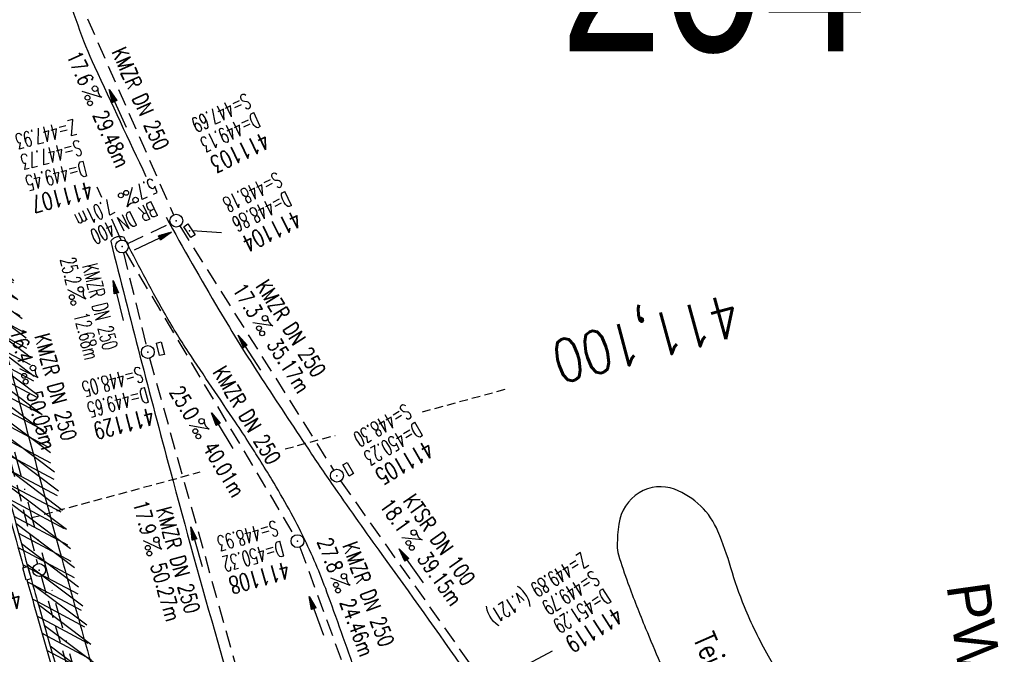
# Model space of a CAD drawing. Extents: x 446577 to 447152, y 443659 to 444842.
# Tile 17 of 41: x 446896 to 447011, y 444115 to 444189. Entities that reach past the tile are written whole.
import ezdxf
from ezdxf.enums import TextEntityAlignment as Align

# ---------------------------------------------------------------- set-up
doc = ezdxf.new("R2010")
doc.units = 0
doc.header["$LTSCALE"] = 2
doc.header["$MEASUREMENT"] = 0
for name, pattern in [('AUSGEZOGEN', [0]), ('GESTRICH-X2', [1.5, 1, -0.5]), ('GESTRICHELT', [0.75, 0.5, -0.25]), ('STRICHPT-X3', [3, 1.5, -0.75, 0, -0.75])]:
    doc.linetypes.add(name, pattern=pattern)
doc.layers.get('0').update_dxf_attribs({"linetype": 'AUSGEZOGEN'})
for name, color, linetype in [('ACHSE', 250, 'STRICHPT-X3'), ('FBR', 8, 'CONTINUOUS'), ('HEKTOM', 250, 'GESTRICHELT'), ('KANAL', 7, 'GESTRICH-X2'), ('PFEIL', 7, 'CONTINUOUS'), ('Planeinteilung', 6, 'CONTINUOUS'), ('RRB', 4, 'AUSGEZOGEN'), ('SCHACHTNR', 6, 'CONTINUOUS'), ('SCHLITZRINNE', 8, 'AUSGEZOGEN'), ('SCHRIFT', 7, 'AUSGEZOGEN'), ('SCHSYMBOL', 7, 'AUSGEZOGEN'), ('TEXTO', 4, 'CONTINUOUS'), ('TEXTU', 4, 'CONTINUOUS')]:
    doc.layers.add(name, color=color, linetype=linetype)
doc.styles.add('ROMANS', font='romans.shx', dxfattribs={"width": 0.8})
doc.styles.add('UNIR-H', font='unir_h.shx', dxfattribs={"width": 0.8})
doc.styles.add('UNIR-O', font='unir_o.shx', dxfattribs={"height": 2.5})

# ---------------------------------------------------------------- blocks, each defined once
blk = doc.blocks.new('GST')
at = {"color": 0}
blk.add_circle((0, 0), 0.75, dxfattribs=at)
blk.add_point((0, 0), dxfattribs=at)
blk = doc.blocks.new('13')
blk.add_lwpolyline([(0.7551444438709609, 1.217819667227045), (-0.7477110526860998, 1.217819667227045), (-0.7477110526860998, 1.800570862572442), (0.7551444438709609, 1.800570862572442)], close=True)
at = {"rotation": 180}
blk.add_blockref('GST', (0, 0), dxfattribs=at)
blk = doc.blocks.new('PROM')
blk.add_line((1.566024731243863, 1.817237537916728), (0.0190527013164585, 0.0153243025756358))
for centre, radius in [((0.3173753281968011, 1.509743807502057), 0.3170057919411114), ((0.9430842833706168, 0.2908182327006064), 0.2830165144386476), ((1.644538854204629, 0.287494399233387), 0.2830165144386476)]:
    blk.add_circle(centre, radius)
blk.add_arc((0.9918717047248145, 2.681739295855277), 1.033048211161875, 239.1413865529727, 303.3549228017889)
blk = doc.blocks.new('PFEIL2')
at = {"color": 0}
for p, q in [((0.8796887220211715, 0.0024565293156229), (-2.401395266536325, -0.0115320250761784)), ((0.8808543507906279, -0.2709205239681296), (0.8785230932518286, 0.2758335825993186)), ((0.8785230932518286, 0.2758335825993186), (2.429089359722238, 0.0090619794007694)), ((0.9110887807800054, 0.2702307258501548), (0.8785706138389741, 0.2646884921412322)), ((0.9651190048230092, 0.2609349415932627), (0.8786494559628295, 0.2461975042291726)), ((1.01914922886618, 0.2516391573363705), (0.8787282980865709, 0.2277065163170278)), ((1.073179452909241, 0.24234337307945), (0.8788071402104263, 0.2092155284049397)), ((1.127209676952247, 0.2330475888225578), (0.8788859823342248, 0.1907245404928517)), ((1.181239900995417, 0.2237518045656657), (0.8789648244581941, 0.1722335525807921)), ((1.235270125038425, 0.2144560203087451), (0.8790436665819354, 0.1537425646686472)), ((1.289300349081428, 0.2051602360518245), (0.8791225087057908, 0.1352515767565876)), ((1.34333057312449, 0.195864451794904), (0.8792013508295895, 0.1167605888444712)), ((1.397360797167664, 0.1865686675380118), (0.8792801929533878, 0.0982696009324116)), ((1.451391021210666, 0.1772728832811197), (0.8793590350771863, 0.0797786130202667)), ((1.505421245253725, 0.1679770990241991), (0.8794378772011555, 0.0612876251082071)), ((1.559451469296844, 0.1586813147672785), (0.8795167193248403, 0.0427966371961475)), ((1.613481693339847, 0.1493855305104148), (0.8795955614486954, 0.024305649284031)), ((1.66751191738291, 0.140089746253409), (0.8796744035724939, 0.005814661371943)), ((1.721542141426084, 0.1307939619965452), (0.8797532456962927, -0.0126763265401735)), ((1.775572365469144, 0.1214981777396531), (0.8798320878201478, -0.0311673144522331)), ((1.82960258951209, 0.1122023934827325), (0.8799109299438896, -0.0496583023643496)), ((1.883632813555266, 0.1029066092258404), (0.8799897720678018, -0.0681492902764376)), ((1.937663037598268, 0.0936108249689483), (0.8800686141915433, -0.08664027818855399)), ((1.991693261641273, 0.0843150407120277), (0.8801474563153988, -0.105131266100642)), ((2.045723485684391, 0.0750192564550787), (0.8802262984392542, -0.1236222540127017)), ((2.099753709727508, 0.0657234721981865), (0.8803051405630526, -0.1421132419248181)), ((2.153783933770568, 0.056427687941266), (0.8803839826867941, -0.1606042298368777)), ((2.207814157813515, 0.0471319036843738), (0.8804628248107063, -0.1790952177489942)), ((2.261844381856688, 0.0378361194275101), (0.8805416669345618, -0.1975862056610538)), ((2.31587460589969, 0.0285403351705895), (0.8806205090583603, -0.2160771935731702)), ((2.36990482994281, 0.0192445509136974), (0.8806993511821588, -0.2345681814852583)), ((2.423935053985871, 0.009948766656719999), (0.8807781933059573, -0.2530591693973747)), ((2.429089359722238, 0.0090619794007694), (0.8808543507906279, -0.2709205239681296))]:
    blk.add_line(p, q, dxfattribs=at)
blk = doc.blocks.new('10')
blk.add_blockref('GST', (0, 0))
blk = doc.blocks.new('30')
at = {"color": 0}
for p, q in [((-0.75, -0.289999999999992), (-0.75, 0.2927511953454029)), ((-0.75, 0.2927511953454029), (0.7528554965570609, 0.2927511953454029)), ((0.7528554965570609, 0.2927511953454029), (0.7528554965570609, -0.289999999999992)), ((0.7528554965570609, -0.289999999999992), (-0.75, -0.289999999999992))]:
    blk.add_line(p, q, dxfattribs=at)
blk.add_point((0, 0), dxfattribs=at)

msp = doc.modelspace()

# ---------------------------------------------------------------- hatches: boundary and pattern name
at = {"layer": 'SCHLITZRINNE'}
h = msp.add_hatch(dxfattribs=at)
h.set_pattern_fill('_USER', color=256, scale=1.5, angle=45, style=0, pattern_type=0)
h.set_pattern_definition([(322.9885789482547, (446836.5999528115, 444435.4554799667), (0.9029613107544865, 1.1977732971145), [])])
edge = h.paths.add_edge_path()
edge.add_arc((443111.8322046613, 443902.6048596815), 3762.707583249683, 8.237948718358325, 8.309740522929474, ccw=False)
edge.add_arc((446520.7667561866, 444396.1447780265), 318.2313636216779, 7.991086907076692, 8.237948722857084, ccw=False)
edge.add_arc((253459.1240965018, 417293.7261212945), 195272.9413952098, 7.987195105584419, 7.991086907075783, ccw=False)
edge.add_arc((449695.9082865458, 444828.2862068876), 2886.154960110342, 187.9871942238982, 188.0192069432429)
edge.add_arc((478554.2131757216, 448893.9220155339), 32029.44159022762, 188.0192069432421, 188.0307217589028)
edge.add_arc((640420.6222499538, 471731.2730594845), 195498.9463588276, 188.0307211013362, 188.0353818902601)
edge.add_arc((455274.8055420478, 445594.1238402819), 8517.332252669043, 188.0353818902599, 188.0971515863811)
edge.add_arc((489167.8999112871, 450416.1061665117), 42751.72080389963, 188.0971512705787, 188.1247221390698)
edge.add_arc((449184.2716662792, 444707.9904080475), 2362.698617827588, 188.12472213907, 188.4957501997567)
edge.add_arc((449950.3568737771, 444822.4245193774), 3137.283481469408, 188.4957502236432, 188.8177338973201)
edge.add_arc((447543.7196190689, 444449.094609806), 701.8619374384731, 188.81773389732, 189.3035284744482)
edge.add_arc((451782.2702589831, 445143.4519207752), 4996.91066852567, 189.3035284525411, 189.4855935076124)
edge.add_arc((448740.589544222, 444635.2353204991), 1913.064744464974, 189.4855935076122, 190.2107767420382)
edge.add_arc((449004.1874476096, 444682.7152565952), 2180.904620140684, 190.2107767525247, 190.8899708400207)
edge.add_arc((448612.4932558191, 444607.3579472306), 1782.027365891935, 190.8899708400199, 191.6137026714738)
edge.add_arc((448466.4515213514, 444577.3434842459), 1632.933247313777, 191.6137026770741, 192.3697533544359)
edge.add_arc((450054.5087491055, 444925.6217457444), 3258.732591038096, 192.3697533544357, 192.7123186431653)
edge.add_arc((448394.4427105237, 444551.1346459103), 1556.951218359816, 192.7123186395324, 193.2079182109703)
edge.add_arc((448423.5143961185, 444557.9575870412), 1586.812822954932, 193.2079182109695, 193.5621827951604)
edge.add_arc((449785.723090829, 444886.5589768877), 2988.094879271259, 193.5621827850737, 193.820345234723)
edge.add_arc((448360.4503694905, 444535.9417368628), 1520.329646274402, 193.8203452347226, 194.6739685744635)
edge.add_arc((449045.9917342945, 444715.4572864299), 2228.985271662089, 194.6739685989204, 195.3789542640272)
edge.add_arc((447260.2094515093, 444224.2765393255), 376.884602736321, 195.3789542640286, 195.9801269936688)
edge.add_arc((496192.1964030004, 458236.9324156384), 51275.74384072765, 195.9801270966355, 196.0316672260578)
edge.add_arc((447192.2248299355, 444157.1030873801), 293.0133521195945, 196.0316672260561, 196.9281132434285)
edge.add_arc((450021.9101694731, 445018.3440551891), 3250.859718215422, 196.9281132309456, 197.1972448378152)
edge.add_arc((443111.8322046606, 443902.6048596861), 3762.207583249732, 8.237948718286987, 8.30974052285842, ccw=False)
edge.add_arc((446520.7667561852, 444396.1447780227), 317.7313636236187, 7.991086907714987, 8.237948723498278, ccw=False)
edge.add_arc((253459.1240965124, 417293.7261203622), 195272.4413953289, 7.987195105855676, 7.99108690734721, ccw=False)
edge.add_arc((449695.9082728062, 444828.2862048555), 2886.65494622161, 187.9871942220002, 188.0069682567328)
edge.add_line((446834.5412493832, 444446.3357377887), (446835.0359999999, 444446.4079999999))
h = msp.add_hatch(dxfattribs=at)
h.set_pattern_fill('_USER', color=256, scale=1.5, angle=45, style=0, pattern_type=0)
h.set_pattern_definition([(331.9151961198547, (446910.9974705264, 444074.8352513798), (0.706166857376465, 1.32337763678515), [])])
edge = h.paths.add_edge_path()
edge.add_arc((443111.8322046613, 443902.6048596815), 3762.707583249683, 8.237948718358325, 8.309740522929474, ccw=False)
edge.add_arc((446520.7667561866, 444396.1447780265), 318.2313636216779, 7.991086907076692, 8.237948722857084, ccw=False)
edge.add_arc((253459.1240965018, 417293.7261212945), 195272.9413952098, 7.987195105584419, 7.991086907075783, ccw=False)
edge.add_arc((449695.9082865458, 444828.2862068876), 2886.154960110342, 187.9871942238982, 188.0192069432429)
edge.add_arc((478554.2131757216, 448893.9220155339), 32029.44159022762, 188.0192069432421, 188.0307217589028)
edge.add_arc((640420.6222499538, 471731.2730594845), 195498.9463588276, 188.0307211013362, 188.0353818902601)
edge.add_arc((455274.8055420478, 445594.1238402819), 8517.332252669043, 188.0353818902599, 188.0971515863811)
edge.add_arc((489167.8999112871, 450416.1061665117), 42751.72080389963, 188.0971512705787, 188.1247221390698)
edge.add_arc((449184.2716662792, 444707.9904080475), 2362.698617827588, 188.12472213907, 188.4957501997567)
edge.add_arc((449950.3568737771, 444822.4245193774), 3137.283481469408, 188.4957502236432, 188.8177338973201)
edge.add_arc((447543.7196190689, 444449.094609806), 701.8619374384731, 188.81773389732, 189.3035284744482)
edge.add_arc((451782.2702589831, 445143.4519207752), 4996.91066852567, 189.3035284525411, 189.4855935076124)
edge.add_arc((448740.589544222, 444635.2353204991), 1913.064744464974, 189.4855935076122, 190.2107767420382)
edge.add_arc((449004.1874476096, 444682.7152565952), 2180.904620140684, 190.2107767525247, 190.8899708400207)
edge.add_arc((448612.4932558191, 444607.3579472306), 1782.027365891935, 190.8899708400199, 191.6137026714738)
edge.add_arc((448466.4515213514, 444577.3434842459), 1632.933247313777, 191.6137026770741, 192.3697533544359)
edge.add_arc((450054.5087491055, 444925.6217457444), 3258.732591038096, 192.3697533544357, 192.7123186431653)
edge.add_arc((448394.4427105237, 444551.1346459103), 1556.951218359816, 192.7123186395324, 193.2079182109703)
edge.add_arc((448423.5143961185, 444557.9575870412), 1586.812822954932, 193.2079182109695, 193.5621827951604)
edge.add_arc((449785.723090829, 444886.5589768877), 2988.094879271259, 193.5621827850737, 193.820345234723)
edge.add_arc((448360.4503694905, 444535.9417368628), 1520.329646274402, 193.8203452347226, 194.6739685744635)
edge.add_arc((449045.9917342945, 444715.4572864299), 2228.985271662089, 194.6739685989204, 195.3789542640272)
edge.add_arc((447260.2094515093, 444224.2765393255), 376.884602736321, 195.3789542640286, 195.9801269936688)
edge.add_arc((496192.1964030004, 458236.9324156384), 51275.74384072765, 195.9801270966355, 196.0316672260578)
edge.add_arc((447192.2248299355, 444157.1030873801), 293.0133521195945, 196.0316672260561, 196.9281132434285)
edge.add_arc((450021.9101694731, 445018.3440551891), 3250.859718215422, 196.9281132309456, 197.1972448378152)
edge.add_arc((447192.2248299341, 444157.103087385), 293.5133521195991, 196.151245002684, 196.9281132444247)
edge.add_arc((450021.9101694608, 445018.3440551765), 3251.359718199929, 196.928113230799, 197.197244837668)

# ---------------------------------------------------------------- linework, layer by layer
at = {"layer": 'ACHSE', "flags": 128}
msp.add_lwpolyline([(446785.2003563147, 444812.3899800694), (446790.9779999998, 444771.6249999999), (446798.5204748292, 444718.4110385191), (446808.5199999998, 444647.862), (446822.5529999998, 444548.851), (446833.0779999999, 444474.5939999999), (446836.586, 444449.841), (446840.0949999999, 444425.0879999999), (446843.6029999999, 444400.336), (446847.111, 444375.5829999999), (446847.6879999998, 444371.5109999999), (446850.727, 444350.846), (446854.65, 444326.156), (446858.8819999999, 444301.517), (446863.422, 444276.9329999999), (446868.2709999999, 444252.4079999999), (446873.427, 444227.946), (446878.8889999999, 444203.5499999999), (446884.6569999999, 444179.224), (446890.7289999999, 444154.9729999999), (446897.1049999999, 444130.8), (446903.784, 444106.7089999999), (446910.765, 444082.704), (446918.0459999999, 444058.7879999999), (446925.627, 444034.965), (446933.5059999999, 444011.239), (446939.8479999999, 443992.83), (446941.6739999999, 443987.6110000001), (446949.933, 443964.015), (446958.1909999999, 443940.4179999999), (446966.4499999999, 443916.8219999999), (446974.7079999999, 443893.2249999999), (446979.1994235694, 443880.3915842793), (446999.4830000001, 443822.435), (447024.2590000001, 443751.6460000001), (447041.5033659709, 443702.3733999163)], dxfattribs=at)
at = {"layer": 'FBR'}
for points in [[(446899.188, 444198.2979999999, 0.01181034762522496), (446902.4340067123, 444188.3029262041, 0.02375100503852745), (446904.3979999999, 444183.4579999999, 0.002301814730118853), (446910.3930277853, 444170.6315205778, 0.01442521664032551)], [(446888.7230043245, 444171.105537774, 0.003313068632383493), (446894.287, 444149.378, 0.0028480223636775), (446900.3194976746, 444126.9734120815, 0.0025577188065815), (446907.306, 444102.1, 0.0028243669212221), (446915.5419328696, 444073.945986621, 0.003132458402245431), (446920.317923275, 444058.3131603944, 0.0029278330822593)], [(446912.7389999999, 444165.8909999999, 0.008359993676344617), (446918.9142555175, 444155.0481932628, 0.01106221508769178), (446923.8959999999, 444147.041, 0.002516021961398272), (446929.3428525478, 444138.7942222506, 0.004508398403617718), (446932.447, 444134.2349999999, 0.004459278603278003), (446937.9000961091, 444126.5266465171, -0.002501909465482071), (446947.6729999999, 444112.826, -0.004141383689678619), (446957.6800785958, 444098.39528846, -0.005256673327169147), (446965.3489999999, 444086.88, -0.02318748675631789), (446967.7034583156, 444082.8675226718, -0.005092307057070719), (446973.010484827, 444072.525006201, -0.02751622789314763)], [(446907.8439999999, 444163.493, 0.09297289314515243), (446907.3912829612, 444163.604311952, 0.09297289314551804), (446906.9289999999, 444163.544, 0.08114804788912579), (446906.5667907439, 444163.356769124, 0.08114804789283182), (446906.2829999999, 444163.064)], [(446939.7315894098, 444098.9492004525, 0.0002112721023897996), (446935.1517276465, 444111.9196862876, 0.001149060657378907), (446931.6679999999, 444121.7009999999, 0.02690178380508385), (446928.917175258, 444128.2393339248, 0.023906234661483), (446925.0919999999, 444135.2439999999, 0.002185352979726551), (446923.6635034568, 444137.5634611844, 0.002709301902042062), (446922.4929999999, 444139.423, 0.006707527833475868), (446920.8338394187, 444141.9519257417, -0.002059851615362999), (446915.3549999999, 444150.1359999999, -0.0183896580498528), (446912.4902078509, 444154.8187495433, -0.01025663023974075), (446907.8439999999, 444163.493)], [(446906.2829999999, 444163.064, 0.003557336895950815), (446913.218890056, 444136.3352589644, 0.004716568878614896), (446918.7829999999, 444116.265, 2.414482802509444e-05), (446923.205951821, 444100.8791544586, 0.003676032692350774), (446923.2357499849, 444100.7783139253, 0.0001714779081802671), (446925.2500731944, 444094.1497218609, 4.809169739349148e-05), (446932.4428124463, 444070.5176759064, 6.456882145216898e-05), (446938.9077210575, 444049.2941165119, 0.003485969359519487), (446939.0302572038, 444048.9018588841, 0.003745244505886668), (446939.2223623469, 444048.3167678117, 6.786955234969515e-05), (446950.0690621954, 444016.1119313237, 1.118619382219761e-05), (446956.4610052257, 443997.1435874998, 0.00169757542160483), (446956.5035520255, 443997.0187397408, 0.0003487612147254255), (446956.7137033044, 443996.4102473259, 1.260593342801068e-05), (446962.5400049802, 443979.5796390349, 5.139057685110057e-06), (446967.3651986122, 443965.6425609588, 1.973302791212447e-05), (446968.622, 443962.0129999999, 0.001123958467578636), (446976.5681716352, 443939.2336237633, -0.0004314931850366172), (446996.334630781, 443882.8202484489)], [(446875.7129999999, 444144.706, 0.0015234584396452), (446879.9487426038, 444128.6557236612, 0.003013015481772), (446882.1639999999, 444120.5599999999, 3.06369822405e-05), (446888.7301731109, 444097.1250413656, 0.001239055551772), (446888.8939999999, 444096.546, 0.0013085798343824), (446893.4439984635, 444080.7714344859, 0.002538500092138), (446895.852, 444072.6579999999, 0.0006835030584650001), (446897.9005579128, 444065.9152645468, 0.0008894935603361), (446899.4909999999, 444060.739, 0.0004800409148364), (446902.0260534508, 444052.5681797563, 0.0010308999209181), (446903.2179999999, 444048.767, 0.000421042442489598), (446904.112638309, 444045.9427045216, 0.0004524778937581)]]:
    msp.add_lwpolyline(points, format="xyb", dxfattribs=at)
at = {"layer": 'FBR', "flags": 128}
msp.add_lwpolyline([(446878.677, 444195.394, 0.0015457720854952), (446880.9482764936, 444185.8491328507, 0.0011264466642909), (446884.135, 444172.7679999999, 0.0037246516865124), (446889.7094006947, 444150.8141787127, 0.0030760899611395), (446896.8199999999, 444124.326, 0.0026231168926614), (446897.8887089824, 444120.5187284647, 0.0002248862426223), (446910.607, 444076.1819999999, 0.0039115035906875), (446911.9075030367, 444071.785909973, 0.001174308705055), (446916.3879999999, 444057.1879999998)], format="xyb", dxfattribs=at)
at = {"layer": 'HEKTOM'}
for p, q in [((446942.6383453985, 444143.167349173), (446952.6354713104, 444145.8791673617)), ((446926.6420099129, 444138.8281867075), (446932.4701737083, 444140.4091331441)), ((446897.094, 444130.8130000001), (446916.7233231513, 444136.1376459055))]:
    msp.add_line(p, q, dxfattribs=at)
at = {"layer": 'KANAL'}
for p, q in [((446902.375, 444191.7499999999), (446913.6249999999, 444166.156)), ((446885.4059999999, 444172.375), (446897.7499999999, 444125.406)), ((446908.281, 444162.781), (446913.2499999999, 444165.156)), ((446914.3439999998, 444164.8439999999), (446932.281, 444136.3439999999)), ((446907.781, 444161.719), (446910.4379999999, 444150.875)), ((446907.9999999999, 444161.813), (446927.6879999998, 444128.7189999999)), ((446910.813, 444149.406), (446923.9689999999, 444102.4379999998)), ((446933.0939999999, 444135.094), (446954.8439999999, 444104.3439999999)), ((446928.3439999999, 444127.3749999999), (446936.2809999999, 444105.813)), ((446898.156, 444123.969), (446911.5939999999, 444077.406))]:
    msp.add_line(p, q, dxfattribs=at)
at = {"layer": 'RRB', "flags": 128}
msp.add_lwpolyline([(446992.7249511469, 444087.1585944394), (446988.7491891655, 444094.5633114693), (446985.4456442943, 444100.7160477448, -0.2141283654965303), (446985.1409655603, 444105.0084545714, 0.1777741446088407), (446985.1366278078, 444110.1210414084, 0.04173906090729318), (446983.0256363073, 444114.65022882, -0.03256679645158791), (446980.2161290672, 444120.4005883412, -0.02692287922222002), (446978.6319248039, 444124.943616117, 0.02859997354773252), (446977.1261525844, 444129.2156171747, 0.1019053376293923), (446975.1102982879, 444132.167427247, 0.1006197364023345), (446972.0592862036, 444134.1142205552, 0.2354196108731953), (446967.9410550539, 444133.7216708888, 0.2216443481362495), (446965.557975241, 444130.0612665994, 0.03299655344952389), (446965.3700032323, 444127.5564012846, 0.07491412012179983), (446965.5257676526, 444126.4559805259, 0.0157125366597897), (446966.6265772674, 444123.1517512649, 0.009689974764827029), (446968.6810240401, 444117.8922195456, 0.00808865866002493), (446972.0972718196, 444109.9877231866, 0.01273960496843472), (446974.4736663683, 444105.0631843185, 0.03548887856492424), (446975.6048409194, 444103.2016295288, 0.00838989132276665), (446981.0546859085, 444095.7856531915, 0.05331835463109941), (446984.7300876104, 444091.8958745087, 0.03375943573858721), (446991.4994150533, 444086.8589816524)], format="xyb", dxfattribs=at)
at = {"layer": 'SCHACHTNR'}
for p, q in [((446905.2581681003, 444168.1752228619), (446904.7189088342, 444169.3589754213)), ((446907.525206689, 444163.1987432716), (446906.4175223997, 444165.6302714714)), ((446915.7740532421, 444164.3090848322), (446919.1914337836, 444164.064356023)), ((446944.5348038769, 444108.1987543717), (446957.836640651, 444115.2772540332))]:
    msp.add_line(p, q, dxfattribs=at)
at = {"layer": 'SCHLITZRINNE'}
for p, q in [((446895.4802494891, 444127.3204568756), (446896.0872450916, 444126.9965582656)), ((446896.0258431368, 444125.3291279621), (446896.4851727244, 444125.0840253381)), ((446896.5748209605, 444123.3359932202), (446897.1843210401, 444123.0107581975)), ((446897.1357985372, 444121.3364552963), (446897.7485268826, 444121.0094976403)), ((446897.7089130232, 444119.3304410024), (446898.3228378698, 444119.0028448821)), ((446898.2837253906, 444117.3235207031), (446898.897674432, 444116.9959116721)), ((446898.8586421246, 444115.3165447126), (446899.4726153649, 444114.9889227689))]:
    msp.add_line(p, q, dxfattribs=at)
at = {"layer": 'SCHLITZRINNE', "flags": 128}
msp.add_lwpolyline([(446835.036, 444446.408, -0.0003132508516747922), (446835.7144642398, 444441.7423874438, -0.00107713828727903), (446835.908, 444440.385, -1.698118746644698e-05), (446837.7514839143, 444427.2498677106, 0.0001396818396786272), (446837.976, 444425.653, 5.024286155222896e-05), (446838.8746349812, 444419.2790322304, 2.033652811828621e-05), (446841.097, 444403.532, 0.0002695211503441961), (446842.3854595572, 444394.4404425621, 0.0001203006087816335), (446845.2879999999, 444374.074, 0.001618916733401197), (446847.4993559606, 444358.9346411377, 0.00140491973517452), (446850.153, 444341.505, 0.002119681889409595), (446851.0901403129, 444335.6283840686, 0.0007944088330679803), (446853.682, 444319.963, 0.00316421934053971), (446857.8233782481, 444296.1066122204, 0.00296355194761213), (446862.557, 444270.691, 0.003157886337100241), (446866.9491001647, 444248.6141201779, 0.003298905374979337), (446871.426, 444227.537, 0.001494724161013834), (446875.6566414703, 444208.5182820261, 0.002162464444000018), (446878.677, 444195.394, 0.001545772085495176), (446880.9482764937, 444185.8491328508, 0.001126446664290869), (446884.135, 444172.768, 0.003724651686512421), (446889.7094006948, 444150.8141787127, 0.003076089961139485), (446896.82, 444124.326, 0.002623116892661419), (446897.8887089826, 444120.5187284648, 0.0002248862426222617), (446910.607, 444076.182, 0.003911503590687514), (446911.9075030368, 444071.7859099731, 0.001174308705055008), (446916.388, 444057.188)], format="xyb", dxfattribs=at)
at = {"layer": 'SCHLITZRINNE'}
for points in [[(446883.813619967, 444171.9819548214, 0.003611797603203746), (446889.2257092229, 444150.6875194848, 0.002984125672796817), (446896.120550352, 444124.9841972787, 0.002623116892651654)], [(446896.5195610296, 444123.5352769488, 0.002170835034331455), (446897.4080303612, 444120.3810765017, 0.0002205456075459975), (446909.8805838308, 444076.8995797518, 0.003911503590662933)]]:
    msp.add_lwpolyline(points, format="xyb", dxfattribs=at)
at = {"layer": 'SCHSYMBOL'}
msp.add_lwpolyline([(446896.6054492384, 444125.1150605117), (446897.0023032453, 444123.6655497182), (446896.4402371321, 444123.5116645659), (446896.0433831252, 444124.9611753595)], close=True, dxfattribs=at)

# ---------------------------------------------------------------- block references
at = {"layer": 'PFEIL'}
for p, rotation in [((446907.0950000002, 444178.5539999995), 113.7204999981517), ((446911.202, 444163.0549999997), 25.41420000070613), ((446907.1592421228, 444156.1305507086), 103.7601999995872), ((446922.4609999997, 444150.0489999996), 122.1879000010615), ((446919.2776695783, 444140.9433662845), 120.7639000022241), ((446916.2920183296, 444127.399974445), 105.6202000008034), ((446941.3420753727, 444125.1734502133), 125.2652999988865), ((446930.2848214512, 444119.3495336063), 110.2646000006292)]:
    msp.add_blockref('PFEIL2', p, dxfattribs=dict(at, rotation=rotation))
at = {"layer": 'SCHSYMBOL'}
for name, p, rotation in [('10', (446913.9399999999, 444165.4630000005), 284.2896999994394), ('30', (446915.4650000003, 444164.29), 303.2502236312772), ('10', (446907.605, 444162.4529999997), 284.3289999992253), ('13', (446910.622, 444150.1330000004), 284.6968999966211), ('13', (446932.6740000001, 444135.7000000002), 300.290109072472), ('10', (446928.0720000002, 444128.0700000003), 285.4488000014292), ('GST', (446897.9350000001, 444124.6959999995), 285.3114999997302)]:
    msp.add_blockref(name, p, dxfattribs=dict(at, rotation=rotation))
at = {"layer": 'TEXTU'}
for p, rotation in [((446902.9410000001, 444180.5520000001), 293.7204999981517), ((446908.8248552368, 444169.3759434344), 205.4142000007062), ((446901.2504024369, 444157.3910516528), 283.7601999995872), ((446922.8407829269, 444153.5500171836), 302.1879000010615), ((446895.6779803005, 444148.1906208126), 284.7237999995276), ((446915.4216695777, 444141.5573662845), 300.763900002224), ((446940.2298925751, 444128.4608473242), 305.2652999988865), ((446910.0779185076, 444128.1245504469), 285.6202000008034), ((446931.9584322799, 444123.7456480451), 290.2646000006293)]:
    msp.add_blockref('PROM', p, dxfattribs=dict(at, rotation=rotation))

# ---------------------------------------------------------------- texts
at = {"layer": 'HEKTOM', "style": 'ROMANS', "width": 0.8}
msp.add_text('411,100', height=4.999999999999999, rotation=195.1359000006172, dxfattribs=at).set_placement((446978.8743853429, 444157.0300258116))
at = {"layer": 'Planeinteilung', "linetype": 'Continuous', "style": 'UNIR-H', "width": 0.8}
msp.add_text('204', height=20, dxfattribs=at).set_placement((446958.7341713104, 444185.2080399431))
at = {"layer": 'SCHACHTNR', "style": 'ROMANS'}
for s, height, rotation, width, p in [('S=447.69', 1.8, 205.5166808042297, 0.6, (446922.0504019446, 444180.3846217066)), ('D=449.13', 1.8, 205.5166808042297, 0.6, (446923.1318808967, 444178.1463490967)), ('Z=447.93 (v.108)', 1.8, 194.3289999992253, 0.6, (446902.017507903, 444177.3099364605)), ('S=447.73', 1.8, 194.3289999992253, 0.6, (446902.642507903, 444174.9029364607)), ('411103', 2, 205.5166808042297, 0.7, (446924.188988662, 444175.8716341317)), ('D=449.45', 1.8, 194.3289999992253, 0.6, (446903.236507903, 444172.4659364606)), ('S=448.18', 1.8, 206.3856136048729, 0.6, (446925.6679717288, 444171.2007259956)), ('411107', 2, 194.3289999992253, 0.7, (446903.861507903, 444170.0599364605)), ('D=448.86', 1.8, 206.3856136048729, 0.6, (446926.7577157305, 444168.9414643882)), ('411104', 2, 206.3856136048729, 0.7, (446927.8715125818, 444166.7180142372)), ('S=448.05', 1.8, 194.6968999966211, 0.6, (446909.7703488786, 444148.4611956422)), ('D=449.65', 1.8, 194.6968999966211, 0.6, (446910.4263488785, 444146.0551956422)), ('S=448.30', 1.8, 210.290109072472, 0.6, (446940.6533282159, 444144.182530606)), ('411129', 2, 194.6968999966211, 0.7, (446911.0513488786, 444143.649195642)), ('D=450.23', 1.8, 210.290109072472, 0.6, (446941.9104764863, 444142.028754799)), ('411105', 2, 210.290109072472, 0.7, (446943.1676247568, 444139.8749789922)), ('S=448.93', 1.8, 195.4488000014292, 0.6, (446925.5198038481, 444130.5216382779)), ('D=450.32', 1.8, 195.4488000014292, 0.6, (446926.175803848, 444128.1156382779)), ('Z=449.89 (v.121)', 1.8, 212.4130552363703, 0.6, (446961.2031265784, 444126.8090466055)), ('411108', 2, 195.4488000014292, 0.7, (446926.8318038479, 444125.7086382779)), ('S=449.79', 1.8, 212.4130552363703, 0.6, (446962.5279763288, 444124.7216158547)), ('411202', 2, 195.3114999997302, 0.7, (446895.5496978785, 444122.3055436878)), ('D=451.29', 1.8, 212.4130552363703, 0.6, (446963.8624707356, 444122.6047066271)), ('411119', 2, 212.4130552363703, 0.7, (446965.1962853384, 444120.4865572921))]:
    msp.add_text(s, height=height, rotation=rotation, dxfattribs=dict(at, width=width)).set_placement(p)
at = {"layer": 'SCHRIFT', "style": 'UNIR-O'}
msp.add_text('PWC Offenbau', height=4.999999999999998, rotation=277.9907275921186, dxfattribs=at).set_placement((447003.7666691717, 444122.8990280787))
at = {"layer": 'SCHRIFT', "style": 'ROMANS', "width": 0.8}
msp.add_text('Teich', height=2.5, rotation=293.6867011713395, dxfattribs=at).set_placement((446974.1911901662, 444116.7040593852))
at = {"layer": 'TEXTO', "style": 'ROMANS'}
for s, rotation, width, p in [('KMZR DN 250', 293.7204999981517, 0.75, (446908.9379999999, 444179.344)), ('BR DN 400', 205.4142000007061, 0.6, (446907.4260365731, 444166.0191743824)), ('KMZR DN 250', 283.7601999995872, 0.6, (446904.1840474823, 444155.2080192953)), ('KMZR DN 250', 302.1879000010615, 0.75, (446926.5408718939, 444152.4291931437)), ('KMZR DN 250', 284.7237999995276, 0.75, (446898.9950501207, 444145.8403382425)), ('KMZR DN 250', 300.763900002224, 0.75, (446921.3984383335, 444142.3083438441)), ('KTSR DN 100', 305.2652999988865, 0.75, (446943.8839249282, 444127.7180027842)), ('KMZR DN 250', 285.6202000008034, 0.75, (446913.2914693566, 444125.6259853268)), ('KMZR DN 250', 290.2646000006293, 0.75, (446935.5089534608, 444121.5737951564))]:
    msp.add_text(s, height=1.8, rotation=rotation, dxfattribs=dict(at, width=width)).set_placement(p, align=Align.CENTER)
at = {"layer": 'TEXTU', "style": 'ROMANS'}
for s, rotation, width, p in [('17.6', 293.7204999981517, 0.75, (446901.0939999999, 444184.75)), ('29.48m', 293.7204999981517, 0.75, (446904.1559999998, 444177.813)), ('5.7', 205.4142000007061, 0.6, (446911.1498552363, 444170.4919434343)), ('7.01m', 205.4142000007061, 0.6, (446906.1178552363, 444168.0849434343)), ('25.2', 283.7601999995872, 0.6, (446900.3664024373, 444160.9340516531)), ('17.3', 302.1879000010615, 0.75, (446920.408782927, 444157.4180171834)), ('12.68m', 283.7601999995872, 0.6, (446901.9604024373, 444154.465051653)), ('16.4', 284.7237999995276, 0.75, (446894.5129803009, 444152.6106208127)), ('35.17m', 302.1879000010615, 0.75, (446924.439782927, 444151.0120171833)), ('25.0', 300.763900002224, 0.75, (446913.079669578, 444145.4743662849)), ('50.05m', 284.7237999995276, 0.75, (446896.4509803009, 444145.2976208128)), ('40.01m', 300.763900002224, 0.75, (446916.9546695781, 444138.9743662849)), ('17.9', 285.6202000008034, 0.75, (446908.8379185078, 444132.5255504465)), ('18.1', 305.2652999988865, 0.75, (446937.5888925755, 444132.1988473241)), ('27.8', 290.2646000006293, 0.75, (446930.36243228, 444128.0346480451)), ('39.15m', 305.2652999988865, 0.75, (446941.9638925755, 444126.010847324)), ('50.27m', 285.6202000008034, 0.75, (446910.9009185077, 444125.2445504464)), ('24.46m', 290.2646000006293, 0.75, (446932.9874322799, 444120.9406480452))]:
    msp.add_text(s, height=1.8, rotation=rotation, dxfattribs=dict(at, width=width)).set_placement(p)

doc.saveas('drawing.dxf')
